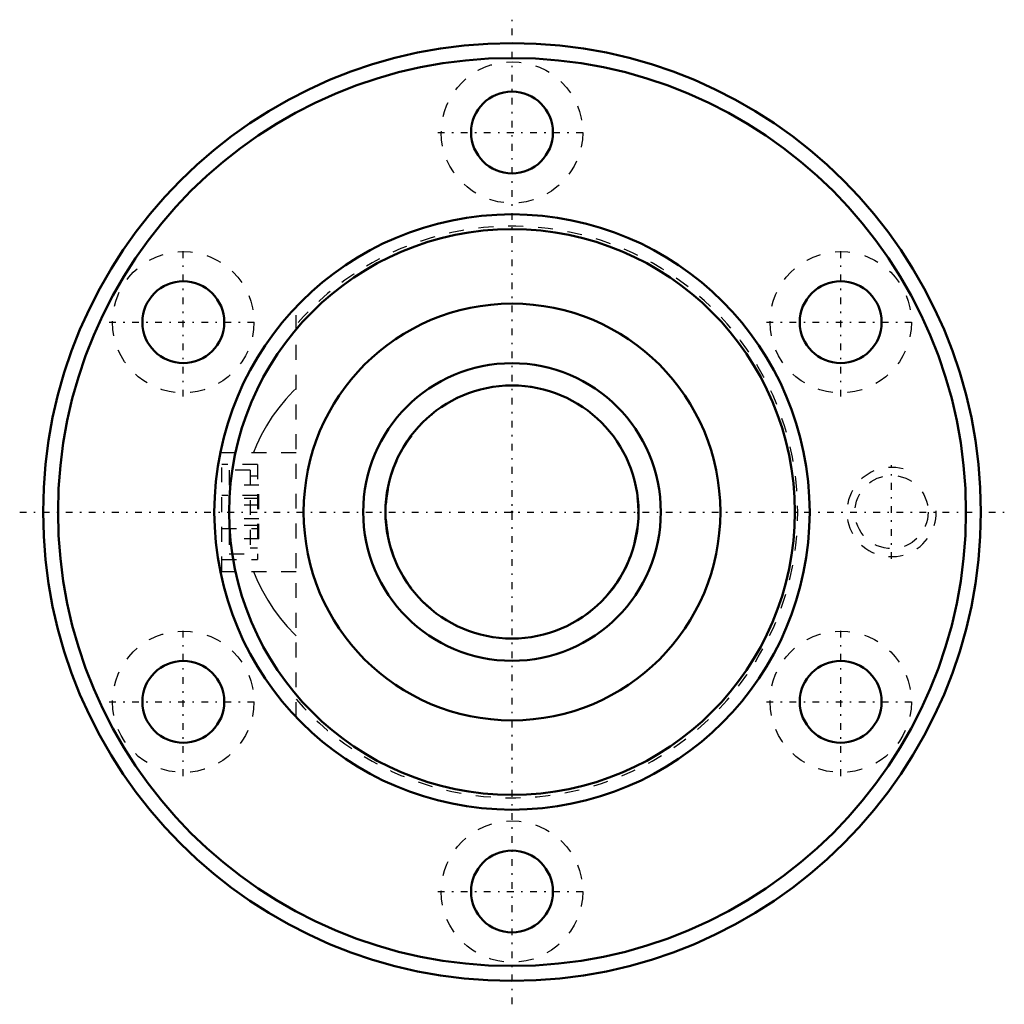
# Model space of a CAD drawing. Header units: millimetres. Extents: x -33.1 to 33.1, y -33.1 to 33.1.
import ezdxf

# ---------------------------------------------------------------- set-up
doc = ezdxf.new("R2010")
doc.units = ezdxf.units.MM
doc.linetypes.add('Center', pattern=[1.5, 0.45, -0.5, 0.05, -0.5])
doc.linetypes.add('Dashed', pattern=[2, 1, -1])
for name, color, linetype, lineweight in [('2d ConnectionPoints', 7, 'Continuous', 50), ('AM_0', 7, 'Continuous', 50), ('AM_5', 3, 'Continuous', 25), ('AM_7', 7, 'Center', 25), ('AM_9', 6, 'Dashed', 25)]:
    doc.layers.add(name, color=color, linetype=linetype, lineweight=lineweight)

# ---------------------------------------------------------------- blocks, each defined once
blk = doc.blocks.new('1_N00SBN2004V_5Nut_0_in_SBN2004V_5G0_59LC0_0000__2')
at = {"layer": 'AM_0'}
for centre, radius in [((0, 0), 31.5), ((0, 0), 30.5), ((0, 25.5), 2.75), ((0, 0), 20), ((0, 0), 19), ((-22.084, 12.75), 2.75), ((22.084, 12.75), 2.75), ((0, 0), 14), ((-22.084, -12.75), 2.75), ((22.084, -12.75), 2.75), ((0, -25.5), 2.75)]:
    blk.add_circle(centre, radius, dxfattribs=at)
at = {"layer": 'AM_5', "linetype": 'Dashed'}
blk.add_arc((25.5, 0), 3, 75, 15, dxfattribs=at)
at = {"layer": 'AM_7'}
for p, q in [((0, -33.075), (0, 33.075)), ((-4.988, 25.5), (4.987, 25.5)), ((-22.084, 7.763), (-22.084, 17.738)), ((22.084, 7.763), (22.084, 17.738)), ((-27.071, 12.75), (-17.096, 12.75)), ((17.096, 12.75), (27.071, 12.75)), ((25.5, -3.15), (25.5, 3.15)), ((-33.075, 0), (33.075, 0)), ((-22.084, -17.738), (-22.084, -7.763)), ((22.084, -17.738), (22.084, -7.763)), ((-27.071, -12.75), (-17.096, -12.75)), ((17.096, -12.75), (27.071, -12.75)), ((-4.988, -25.5), (4.987, -25.5))]:
    blk.add_line(p, q, dxfattribs=at)
at = {"layer": 'AM_9'}
for p, q in [((-14.5, -13.775), (-14.5, 13.775)), ((-19.5, 4), (-14.5, 4)), ((-19.5, -4), (-19.5, 4)), ((-17.1, 3.2), (-19.5, 3.2)), ((-19, 2.8), (-19, -2.8)), ((-17.6, 2.8), (-19, 2.8)), ((-17.6, 2.8), (-17.6, -2.8)), ((-17.1, 3.2), (-17.1, -3.2)), ((-17.1, 2.4), (-17.6, 2.4)), ((-17, 1.8), (-19, 1.8)), ((-17, -1.8), (-17, 1.8)), ((-17.1, 1.114), (-19.5, 1.114)), ((-17, 0.9), (-19, 0.9)), ((-17, 0.45), (-19, 0.45)), ((-17, -0.45), (-19, -0.45)), ((-19.5, -1.114), (-17.1, -1.114)), ((-17, -0.9), (-19, -0.9)), ((-17, -1.8), (-19, -1.8)), ((-17.6, -2.4), (-17.1, -2.4)), ((-19.5, -3.2), (-17.1, -3.2)), ((-19, -2.8), (-17.6, -2.8)), ((-19.5, -4), (-14.5, -4))]:
    blk.add_line(p, q, dxfattribs=at)
for points in [[(-14.509, 8.304), (-14.701, 8.114), (-15.205, 7.57), (-15.674, 7), (-16.105, 6.406), (-16.496, 5.789), (-16.848, 5.152), (-17.157, 4.498), (-17.36, 4.001)], [(-17.36, -4.002), (-17.09, -4.649), (-16.772, -5.297), (-16.413, -5.927), (-16.015, -6.536), (-15.578, -7.123), (-15.104, -7.685), (-14.594, -8.221), (-14.5, -8.313)]]:
    blk.add_lwpolyline(points, dxfattribs=at)
for centre, radius in [((0, 25.5), 4.75), ((-22.084, 12.75), 4.75), ((22.084, 12.75), 4.75), ((25.5, 0), 2.459), ((-22.084, -12.75), 4.75), ((22.084, -12.75), 4.75), ((0, -25.5), 4.75)]:
    blk.add_circle(centre, radius, dxfattribs=at)
blk.add_arc((0, 0), 19.2, 220.95642, 139.04358, dxfattribs=at)
blk = doc.blocks.new('2_N010SBN2004V_50Shaft_0_in_SBN2004V_5G0_59LC0_0000__2')
at = {"layer": 'AM_0'}
for radius in [10, 8.5]:
    blk.add_circle((0, 0), radius, dxfattribs=at)
at = {"layer": 'AM_5', "linetype": 'Dashed'}
blk.add_arc((0, 0), 8.466, 75, 15, dxfattribs=at)

msp = doc.modelspace()

# ---------------------------------------------------------------- linework, layer by layer
at = {"layer": '2d ConnectionPoints'}
msp.add_point((0, 0), dxfattribs=at)

# ---------------------------------------------------------------- block references
for name in ['1_N00SBN2004V_5Nut_0_in_SBN2004V_5G0_59LC0_0000__2', '2_N010SBN2004V_50Shaft_0_in_SBN2004V_5G0_59LC0_0000__2']:
    msp.add_blockref(name, (0, 0))

doc.saveas('drawing.dxf')
